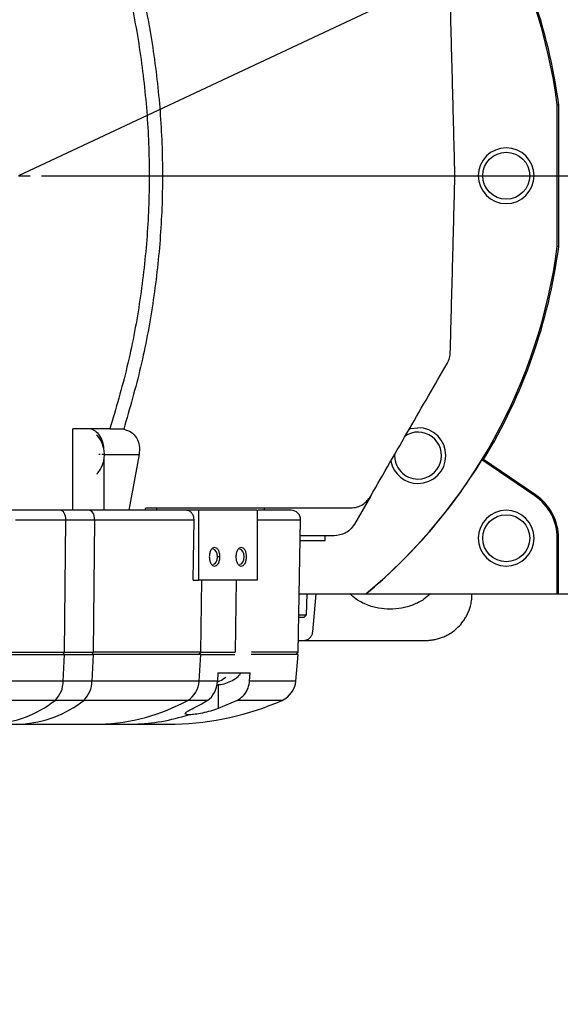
# Model space of a CAD drawing. Extents: x 0 to 841, y 0 to 594.
# Tile 32 of 65: x 321 to 333, y 177 to 198. Entities that reach past the tile are written whole.
import ezdxf

# ---------------------------------------------------------------- set-up
doc = ezdxf.new("R2010")
doc.units = 0
doc.linetypes.add('CENTER', pattern=[10.16, 6.35, -1.27, 1.27, -1.27])
doc.layers.get('0').update_dxf_attribs({"linetype": 'CONTINUOUS'})
doc.styles.add('SLDTEXTSTYLE1', font='TXT', dxfattribs={"width": 0.75})
doc.dimstyles.new('SLDDIMSTYLE0', dxfattribs={"dimtxt": 3.5, "dimasz": 3.556, "dimexe": 0, "dimexo": 0.0625, "dimgap": 0.875, "dimtad": 1, "dimdec": 1, "dimlfac": 10, "dimrnd": 1e-09, "dimzin": 12, "dimtxsty": 'SLDTEXTSTYLE1', "dimsah": 1, "dimcen": 0, "dimazin": 3, "dimtfac": 1, "dimtdec": 1, "dimtofl": 0, "dimtmove": 0, "dimatfit": 3, "dimtolj": 1, "dimtzin": 12})
doc.dimstyles.new('SLDDIMSTYLE1', dxfattribs={"dimtxt": 3.5, "dimasz": 3.556, "dimexe": 0, "dimexo": 0.0625, "dimgap": 0.875, "dimtad": 1, "dimdec": 4, "dimlfac": 10, "dimzin": 12, "dimtxsty": 'SLDTEXTSTYLE1', "dimsah": 1, "dimcen": 0.09, "dimazin": 3, "dimtfac": 1, "dimtofl": 0, "dimtmove": 0, "dimatfit": 3, "dimtolj": 1, "dimtzin": 12})

# ---------------------------------------------------------------- blocks, each defined once
blk = doc.blocks.new('_D_28')
at = {"color": 2, "linetype": 'CONTINUOUS'}
for q in [(385.701, 225.304), (320.997, 194.975)]:
    blk.add_line((360.964, 213.709), q, dxfattribs=at)
blk.add_solid([(360.964, 213.709), (364.346, 214.873), (364.022, 215.563)], dxfattribs=at)
at = {"color": 2, "linetype": 'CONTINUOUS', "char_height": 3.5, "attachment_point": 1, "rotation": 25.1144, "style": 'SLDTEXTSTYLE1'}
for s, insert in [('*4', (379.668, 227.456, 0.01)), ('R441.4', (365.376, 220.756, 0.01))]:
    blk.add_mtext(s, dxfattribs=dict(at, insert=insert))
blk = doc.blocks.new('_D_29')
at = {"color": 2, "linetype": 'CONTINUOUS'}
for p, q in [((234.677, 194.975), (162.699, 194.975)), ((391.527, 72.813), (400.147, 57.884))]:
    blk.add_line(p, q, dxfattribs=at)
blk.add_arc((320.997, 194.975), 157.299, 300, 180, dxfattribs=at)
for points in [[(163.699, 194.975), (164.12, 198.526), (163.358, 198.535)], [(399.647, 58.75), (402.9, 60.235), (402.512, 60.891)]]:
    blk.add_solid(points, dxfattribs=at)
at = {"color": 2, "linetype": 'CONTINUOUS', "char_height": 3.5, "attachment_point": 1, "rotation": 315.2963, "style": 'SLDTEXTSTYLE1'}
for s, insert in [('-', (430.85, 313.913, 0.01)), ('240°', (431.952, 312.822, 0.01))]:
    blk.add_mtext(s, dxfattribs=dict(at, insert=insert))
blk = doc.blocks.new('_D_30')
at = {"color": 2, "linetype": 'CONTINUOUS'}
for p, q in [((391.527, 317.136), (395.626, 324.235)), ((234.677, 194.975), (171.74, 194.975))]:
    blk.add_line(p, q, dxfattribs=at)
blk.add_arc((320.997, 194.975), 148.257, 180, 60, dxfattribs=at)
for points in [[(395.126, 323.369), (397.99, 321.227), (398.378, 321.882)], [(172.74, 194.975), (172.402, 191.414), (173.164, 191.423)]]:
    blk.add_solid(points, dxfattribs=at)
at = {"color": 2, "linetype": 'CONTINUOUS', "char_height": 3.5, "attachment_point": 1, "rotation": 6.8376, "style": 'SLDTEXTSTYLE1'}
for s, insert in [('240°', (334.737, 51.847, 0.01)), ('+', (331.928, 51.51, 0.01))]:
    blk.add_mtext(s, dxfattribs=dict(at, insert=insert))
blk = doc.blocks.new('SW_CENTERMARKSYMBOL_3')
at = {"color": 0, "linetype": 'CONTINUOUS'}
for p, q in [((0, 0), (0.25, 0)), ((0.5, 0), (30.972, 0))]:
    blk.add_line(p, q, dxfattribs=at)

msp = doc.modelspace()

# ---------------------------------------------------------------- linework, layer by layer
at = {"color": 7, "linetype": 'CONTINUOUS'}
for p, q in [((332.597291, 196.501025), (332.626881, 196.502962)), ((332.597291, 193.448157), (332.597291, 196.501025)), ((332.626881, 193.44622), (332.626881, 196.502962)), ((332.626881, 193.44622), (332.597291, 193.448157)), ((322.171867, 187.774591), (322.171867, 189.524591)), ((322.965035, 189.524591), (322.171867, 189.524591)), ((323.249149, 189.524591), (323.263836, 189.522347)), ((322.756718, 188.974591), (322.725762, 188.974591)), ((322.843399, 188.974591), (323.594456, 188.974591)), ((322.843399, 187.774591), (322.843399, 188.915278)), ((323.594456, 188.974591), (323.372501, 187.774591)), ((330.975051, 188.859397), (331.01147, 188.867259)), ((332.115535, 188.084412), (330.975051, 188.859397)), ((332.130694, 188.10672), (331.01147, 188.867259)), ((328.575048, 188.074591), (328.228638, 187.474591)), ((332.130694, 188.10672), (332.115535, 188.084412)), ((322.519229, 187.774591), (321.90122, 187.774591)), ((323.727848, 187.774591), (323.737894, 187.824591)), ((323.977291, 187.774591), (323.977291, 187.824591)), ((324.875996, 187.774591), (324.613696, 187.774591)), ((326.137865, 187.774591), (324.875996, 187.774591)), ((324.875996, 187.774591), (324.875996, 186.274591)), ((326.137865, 187.774591), (326.137865, 186.274591)), ((326.292144, 187.774591), (326.292144, 187.824591)), ((320.933106, 187.5711), (322.01876, 187.5711)), ((321.989555, 184.724591), (322.01876, 187.5711)), ((322.01876, 187.5711), (322.636768, 187.5711)), ((322.636768, 187.5711), (322.607563, 184.724591)), ((322.636768, 187.5711), (324.777587, 187.5711)), ((324.75904, 186.274591), (324.777587, 187.5711)), ((324.777587, 187.5711), (324.777612, 187.574591)), ((327.019853, 184.724591), (327.069539, 187.5711)), ((327.061745, 187.124591), (327.597291, 187.124591)), ((327.795625, 187.224591), (327.063491, 187.224591)), ((327.597291, 187.124591), (327.597291, 187.224591)), ((332.597291, 185.974591), (332.597291, 187.174591)), ((332.597291, 187.174591), (332.624263, 187.174591)), ((332.624263, 185.974591), (332.624263, 187.174591)), ((325.334858, 186.774591), (325.282073, 186.774591)), ((324.75904, 186.274591), (324.875996, 186.274591)), ((326.137865, 186.274591), (324.875996, 186.274591)), ((324.926268, 184.724591), (324.94843, 186.274591)), ((325.681576, 186.274591), (325.659413, 184.724591)), ((327.041672, 185.974591), (328.473253, 185.974591)), ((327.199036, 185.52456), (327.214752, 185.974591)), ((327.332557, 185.15716), (327.404073, 185.974591)), ((328.473253, 185.974591), (328.47735, 185.974591)), ((328.47735, 185.974591), (332.597291, 185.974591)), ((330.760932, 185.948414), (330.761618, 185.974591)), ((332.597291, 185.974591), (332.624263, 185.974591)), ((332.624263, 185.974591), (342.997291, 185.974591)), ((327.032945, 185.474591), (327.147291, 185.474591)), ((327.033817, 185.52456), (327.199036, 185.52456)), ((327.147291, 185.474591), (327.199036, 185.52456)), ((327.024217, 184.974591), (327.133318, 184.974591)), ((327.133318, 184.974591), (329.761275, 184.974591)), ((319.322132, 184.674591), (321.989042, 184.674591)), ((319.368054, 184.724591), (321.989555, 184.724591)), ((321.959447, 184.099092), (321.989042, 184.674591)), ((321.960166, 184.674591), (321.989555, 184.724591)), ((321.989042, 184.674591), (322.60705, 184.674591)), ((321.989555, 184.724591), (322.607563, 184.724591)), ((322.60705, 184.674591), (322.577455, 184.099092)), ((322.607563, 184.724591), (322.578174, 184.674591)), ((324.925553, 184.674591), (322.60705, 184.674591)), ((324.926268, 184.724591), (322.607563, 184.724591)), ((324.884309, 184.099092), (324.925553, 184.674591)), ((324.885311, 184.674591), (324.926268, 184.724591)), ((324.925553, 184.674591), (325.658698, 184.674591)), ((324.926268, 184.724591), (325.659413, 184.724591)), ((327.01898, 184.674591), (326.008351, 184.674591)), ((327.019853, 184.724591), (326.015801, 184.724591)), ((326.968631, 184.099092), (327.01898, 184.674591)), ((326.969853, 184.674591), (327.019853, 184.724591)), ((325.291644, 184.274591), (325.280619, 184.099092)), ((325.291644, 184.274591), (325.630032, 184.274591)), ((325.630032, 184.274591), (325.986551, 184.274591)), ((325.972584, 184.099092), (325.986551, 184.274591)), ((321.959447, 184.099092), (319.183244, 184.099092)), ((322.577455, 184.099092), (321.959447, 184.099092)), ((324.884309, 184.099092), (322.577455, 184.099092)), ((325.280619, 184.099092), (324.884309, 184.099092)), ((321.785472, 183.685341), (318.906919, 183.685341)), ((322.40348, 183.685341), (321.785472, 183.685341)), ((324.641853, 183.685341), (322.40348, 183.685341)), ((325.068098, 183.685341), (324.641853, 183.685341)), ((325.703296, 183.685341), (325.2986, 183.509665)), ((320.433153, 183.174591), (321.051161, 183.174591)), ((322.757228, 183.174591), (323.490373, 183.174591)), ((323.490373, 183.174591), (324.371944, 183.174591))]:
    msp.add_line(p, q, dxfattribs=at)
at = {"color": 8, "linetype": 'CONTINUOUS'}
for p, q in [((326.137865, 187.5711), (327.069539, 187.5711)), ((325.2986, 184.023959), (325.2986, 183.509665)), ((326.968631, 184.099092), (325.972584, 184.099092)), ((326.672646, 183.685341), (325.703296, 183.685341))]:
    msp.add_line(p, q, dxfattribs=at)
at = {"color": 7, "linetype": 'CONTINUOUS'}
for points in [[(329.409172, 189.521421), (329.443096, 189.531594), (329.598388, 189.552038)], [(322.01876, 187.5711), (322.016855, 187.610609), (322.010409, 187.648702), (321.999672, 187.683884), (321.985068, 187.714773), (321.96717, 187.740154), (321.946681, 187.759031), (321.924406, 187.770662), (321.90122, 187.774591)], [(322.636768, 187.5711), (322.634864, 187.610609), (322.628417, 187.648702), (322.61768, 187.683884), (322.603076, 187.714773), (322.585178, 187.740154), (322.564689, 187.759031), (322.542414, 187.770662), (322.519229, 187.774591)], [(325.282073, 186.774591), (325.274996, 186.836624), (325.254841, 186.889213), (325.224677, 186.924352), (325.189096, 186.936691)], [(325.85565, 186.774591), (325.848572, 186.836624), (325.828417, 186.889213), (325.798253, 186.924352), (325.762673, 186.936691)], [(325.189096, 186.612491), (325.224677, 186.62483), (325.254841, 186.659969), (325.274996, 186.712558), (325.282073, 186.774591)], [(325.762673, 186.612491), (325.798253, 186.62483), (325.828417, 186.659969), (325.848572, 186.712558), (325.85565, 186.774591)]]:
    msp.add_lwpolyline(points, dxfattribs=at)
at = {"color": 1, "linetype": 'CONTINUOUS'}
for radius in [140.06, 44.14]:
    msp.add_circle((320.997291, 194.974591), radius, dxfattribs=at)
at = {"color": 2, "linetype": 'CENTER'}
msp.add_circle((320.997291, 194.974591), 49.15, dxfattribs=at)
at = {"color": 7, "linetype": 'CONTINUOUS'}
for centre in [(331.497291, 194.974591), (331.497291, 187.174591)]:
    msp.add_circle(centre, 0.5053, dxfattribs=at)
for centre, radius, start, end in [((320.997291, 194.974591), 11.7, 7.4964304, 50.2848628), ((320.997291, 194.974591), 11.72959, 7.4869553, 31.3776995), ((331.497291, 194.974591), 0.6, 90, 270), ((331.497291, 194.974591), 0.6, 270, 90), ((320.997291, 194.974591), 11.7, 309.7151372, 352.5035696), ((320.997291, 194.974591), 11.72959, 328.6223005, 352.5130447), ((329.598388, 188.952038), 0.5053, 270, 124.44612), ((329.598388, 188.952038), 0.6, 270, 90), ((329.598388, 188.952038), 0.5053, 175.3660599, 270), ((320.997291, 194.974591), 11.702619, 309.7305689, 328.4965982), ((329.598388, 188.952038), 0.6, 191.7671919, 270), ((331.497291, 187.174591), 1.1, 0, 55.803), ((331.497291, 187.174591), 1.126971, 360, 55.803), ((326.86957, 187.574591), 0.2, 359, 90), ((331.497291, 187.174591), 0.6, 90, 270), ((331.497291, 187.174591), 0.6, 270, 90), ((321.400351, 184.09073), 0.559159, 313.531307, 0.8569111), ((322.018359, 184.09073), 0.559159, 313.5313074, 0.856911), ((324.380235, 184.116562), 0.504377, 301.2447868, 358.0150675), ((326.470534, 184.14267), 0.5, 293.8426261, 355), ((320.303842, 185.562621), 2.391528, 273.0995221, 308.2820192), ((320.92185, 185.562621), 2.391528, 273.0995221, 308.2820192), ((322.634905, 187.358383), 4.18558, 271.6746957, 298.6521627), ((324.247291, 189.173296), 6, 271.1904316, 293.8426261), ((323.382617, 187.265603), 4.092431, 271.508806, 288.134255)]:
    msp.add_arc(centre, radius, start, end, dxfattribs=at)
for centre, major_axis, start_param, end_param in [((324.922978, 184.14267), (0, 0.5), 3.557724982, 4.625122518), ((323.326656, 189.173296), (0, 6), 3.474311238, 3.557724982)]:
    msp.add_ellipse(centre, major_axis=major_axis, ratio=0.718015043, start_param=start_param, end_param=end_param, dxfattribs=at)
for points in [[(322.965035, 200.424591), (323.095304, 199.981794), (323.355843, 199.096201), (323.61554, 197.734668), (323.77691, 196.359026), (323.82986, 194.974591), (323.77691, 193.590155), (323.61554, 192.214514), (323.355843, 190.852981), (323.095304, 189.967387), (322.965035, 189.524591)], [(323.263836, 200.426834), (323.392112, 199.9835), (323.648663, 199.096833), (323.904218, 197.734694), (324.063118, 196.358907), (324.115152, 194.974591), (324.063118, 193.590275), (323.904218, 192.214488), (323.648663, 190.852349), (323.392112, 189.965681), (323.263836, 189.522347)], [(328.575048, 188.074591), (328.85599, 188.561198), (329.417876, 189.534411), (329.957586, 190.469217), (330.227441, 190.93662)], [(321.90122, 187.774591), (321.660149, 187.774591), (321.178007, 187.774591), (320.764722, 187.774591), (320.558079, 187.774591)], [(325.334858, 186.774591), (325.333133, 186.800767), (325.329684, 186.85312), (325.303157, 186.919694), (325.265238, 186.964177), (325.220142, 186.979798), (325.175046, 186.964177), (325.137128, 186.919694), (325.1106, 186.85312), (325.107151, 186.800767), (325.105427, 186.774591)], [(325.908434, 186.774591), (325.90671, 186.800767), (325.903261, 186.85312), (325.876733, 186.919694), (325.838815, 186.964177), (325.793719, 186.979798), (325.748623, 186.964177), (325.710704, 186.919694), (325.684176, 186.85312), (325.680728, 186.800767), (325.679003, 186.774591)], [(325.105427, 186.774591), (325.107151, 186.748414), (325.1106, 186.696062), (325.137128, 186.629488), (325.175046, 186.585004), (325.220142, 186.569384), (325.265238, 186.585004), (325.303157, 186.629488), (325.329684, 186.696062), (325.333133, 186.748414), (325.334858, 186.774591)], [(325.679003, 186.774591), (325.680728, 186.748414), (325.684176, 186.696062), (325.710704, 186.629488), (325.748623, 186.585004), (325.793719, 186.569384), (325.838815, 186.585004), (325.876733, 186.629488), (325.903261, 186.696062), (325.90671, 186.748414), (325.908434, 186.774591)]]:
    msp.add_open_spline(points, degree=3, dxfattribs=at)
for points, knots in [([(330.393791, 194.974591), (330.382696, 195.398309), (330.360503, 196.245828), (330.327239, 197.51612), (330.30525, 198.355831), (330.294257, 198.77565)], [0, 0, 0, 0, 0.33330872, 0.666683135, 1, 1, 1, 1]), ([(330.294257, 191.173531), (330.30525, 191.59334), (330.327238, 192.433042), (330.360502, 193.703333), (330.382695, 194.550863), (330.393791, 194.974591)], [0, 0, 0, 0, 0.333308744, 0.666683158, 1, 1, 1, 1]), ([(330.227441, 190.93662), (330.24636, 190.974518), (330.282617, 191.04715), (330.290491, 191.132646), (330.294257, 191.173531)], [0, 0, 0, 0, 0.521790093, 1, 1, 1, 1]), ([(322.563754, 189.524591), (322.601568, 189.509592), (322.677197, 189.479595), (322.766565, 189.348513), (322.81915, 189.221995), (322.826269, 189.140197), (322.827633, 189.124518)], [0, 0, 0, 0, 0.308916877, 0.617833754, 0.92675063, 1, 1, 1, 1]), ([(322.965035, 189.524591), (323.015538, 189.524591), (323.115774, 189.524591), (323.204918, 189.524591), (323.249149, 189.524591)], [0, 0, 0, 0, 0.503837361, 1, 1, 1, 1]), ([(323.263836, 189.522347), (323.319516, 189.505491), (323.427712, 189.472735), (323.544419, 189.340715), (323.609316, 189.168222), (323.599437, 189.039498), (323.594456, 188.974591)], [0, 0, 0, 0, 0.263906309, 0.512824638, 0.754350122, 1, 1, 1, 1]), ([(322.849195, 188.974591), (322.847097, 189.012213), (322.842917, 189.087143), (322.800198, 189.227358), (322.747614, 189.334703), (322.689978, 189.387948), (322.681355, 189.395913)], [0, 0, 0, 0, 0.250224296, 0.498358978, 0.924951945, 1, 1, 1, 1]), ([(322.685372, 188.557118), (322.69261, 188.563838), (322.748733, 188.615942), (322.800131, 188.721879), (322.84293, 188.862028), (322.847101, 188.936965), (322.849195, 188.974591)], [0, 0, 0, 0, 0.0639250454, 0.4956480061, 0.7467666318, 1, 1, 1, 1]), ([(328.142035, 187.824591), (328.192455, 187.828718), (328.284614, 187.836263), (328.409508, 187.89644), (328.507492, 187.974524), (328.553506, 188.042682), (328.575048, 188.074591)], [0, 0, 0, 0, 0.329409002, 0.602111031, 0.813726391, 1, 1, 1, 1]), ([(324.613696, 187.774591), (324.409243, 187.774591), (324.000222, 187.774591), (323.297436, 187.774591), (322.778585, 187.774591), (322.519229, 187.774591)], [0, 0, 0, 0, 0.333268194, 0.666723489, 1, 1, 1, 1]), ([(323.737894, 187.824591), (324.257594, 187.824591), (325.297105, 187.824591), (326.768925, 187.824591), (327.684362, 187.824591), (328.142035, 187.824591)], [0, 0, 0, 0, 0.333307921, 0.666686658, 1, 1, 1, 1]), ([(324.777612, 187.574591), (324.775339, 187.60018), (324.771868, 187.639255), (324.751236, 187.685763), (324.725686, 187.724076), (324.691021, 187.75373), (324.650404, 187.771766), (324.625939, 187.773649), (324.613696, 187.774591)], [0, 0, 0, 0, 0.243430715, 0.3717101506, 0.5002318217, 0.7146199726, 0.8571837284, 1, 1, 1, 1]), ([(326.86957, 187.774591), (326.857496, 187.774591), (326.833348, 187.774591), (326.626873, 187.774591), (326.401164, 187.774591), (326.203512, 187.774591), (326.155366, 187.774591)], [0, 0, 0, 0, 0.30101968, 0.60203936, 0.903059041, 1, 1, 1, 1]), ([(328.228638, 187.474591), (328.19803, 187.432071), (328.137618, 187.348146), (327.990536, 187.250324), (327.874079, 187.234949), (327.795625, 187.224591)], [0, 0, 0, 0, 0.2510049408, 0.4954243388, 1, 1, 1, 1]), ([(328.997291, 185.644591), (328.913739, 185.649111), (328.744298, 185.658277), (328.496962, 185.734942), (328.285663, 185.838538), (328.17457, 185.935635), (328.129998, 185.974591)], [0, 0, 0, 0, 0.263661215, 0.534694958, 0.813316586, 1, 1, 1, 1]), ([(329.864584, 185.974591), (329.820012, 185.935635), (329.708918, 185.838538), (329.497619, 185.734941), (329.250283, 185.658277), (329.080843, 185.649111), (328.997291, 185.644591)], [0, 0, 0, 0, 0.186684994, 0.465307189, 0.736340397, 1, 1, 1, 1]), ([(329.761275, 184.974591), (329.771572, 184.974684), (329.792156, 184.974869), (329.822997, 184.976358), (329.853777, 184.978735), (329.884496, 184.982085), (329.915154, 184.986386), (329.966828, 184.995263), (330.038782, 185.012296), (330.129796, 185.0433), (330.218234, 185.083324), (330.332709, 185.149359), (330.456014, 185.247259), (330.557555, 185.364775), (330.622843, 185.464089), (330.665797, 185.544969), (330.700761, 185.628134), (330.724794, 185.703547), (330.740957, 185.770969), (330.751295, 185.829627), (330.758352, 185.888815), (330.760071, 185.928522), (330.760932, 185.948414)], [0, 0, 0, 0, 0.020006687, 0.039993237, 0.059978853, 0.07998274, 0.100024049, 0.120121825, 0.181847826, 0.243452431, 0.306677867, 0.370150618, 0.49992958, 0.610375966, 0.670482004, 0.730623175, 0.788093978, 0.845598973, 0.884248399, 0.922773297, 0.961311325, 1, 1, 1, 1]), ([(327.133318, 184.974591), (327.138172, 184.974692), (327.14784, 184.974893), (327.162235, 184.976509), (327.176435, 184.979092), (327.190441, 184.982733), (327.211571, 184.989881), (327.238837, 185.003196), (327.267741, 185.025136), (327.291161, 185.050291), (327.30828, 185.076157), (327.320683, 185.102787), (327.32904, 185.129481), (327.33138, 185.147899), (327.332557, 185.15716)], [0, 0, 0, 0, 0.049101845, 0.097803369, 0.146361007, 0.195033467, 0.244077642, 0.371942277, 0.499989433, 0.609061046, 0.718315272, 0.812394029, 0.905672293, 1, 1, 1, 1]), ([(325.261477, 184.021515), (325.289452, 184.022475), (325.371116, 184.025279), (325.542864, 184.080793), (325.707394, 184.160372), (325.776072, 184.258108), (325.787654, 184.274591)], [0, 0, 0, 0, 0.1391198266, 0.4061250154, 0.8998486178, 1, 1, 1, 1]), ([(325.278129, 184.081237), (325.297709, 184.088565), (325.362538, 184.112826), (325.419233, 184.153629), (325.458806, 184.182108)], [0, 0, 0, 0, 0.302017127, 1, 1, 1, 1]), ([(325.703296, 183.685341), (325.748074, 183.713124), (325.837634, 183.768695), (325.930294, 183.908101), (325.965548, 184.025304), (325.971721, 184.09004), (325.972584, 184.099092)], [0, 0, 0, 0, 0.316497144, 0.633030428, 0.948686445, 1, 1, 1, 1]), ([(324.656364, 183.376444), (324.633068, 183.378987), (324.586488, 183.384074), (324.583287, 183.409994), (324.627954, 183.448551), (324.697774, 183.484059), (324.733738, 183.502348)], [0, 0, 0, 0, 0.244472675, 0.488819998, 0.736696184, 1, 1, 1, 1]), ([(325.2986, 183.509665), (325.244303, 183.490486), (325.135622, 183.452099), (324.957902, 183.409378), (324.799793, 183.38299), (324.703751, 183.37537), (324.665301, 183.376241), (324.656364, 183.376444)], [0, 0, 0, 0, 0.240326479, 0.481035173, 0.712000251, 0.933063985, 1, 1, 1, 1]), ([(321.051161, 183.174591), (321.265541, 183.174591), (321.69445, 183.174591), (322.267794, 183.174591), (322.594119, 183.174591), (322.757228, 183.174591)], [0, 0, 0, 0, 0.333252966, 0.666736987, 1, 1, 1, 1])]:
    msp.add_open_spline(points, degree=3, knots=knots, dxfattribs=at)
at = {"color": 8, "linetype": 'CONTINUOUS'}
msp.add_open_spline([(322.848054, 188.974591), (322.843956, 188.974591), (322.839213, 188.974591), (322.800482, 188.974591), (322.795219, 188.974591)], degree=3, knots=[0, 0, 0, 0, 0.864099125, 1, 1, 1, 1], dxfattribs=at)

# ---------------------------------------------------------------- block references
at = {"color": 4, "linetype": 'CONTINUOUS'}
msp.add_blockref('SW_CENTERMARKSYMBOL_3', (320.997291, 194.974591), dxfattribs=at)

# ---------------------------------------------------------------- dimensions: what is measured, and where the dimension line sits
at = {"color": 2, "linetype": 'CONTINUOUS'}
for base, line1, line2, text, picture, middle in [((242.348016, 58.75005), ((351.969736, 194.974591), (235.677027, 194.974591)), ((343.067291, 156.748229), (391.027291, 73.679073)), '-<>', '_D_29', (431.647533, 306.775119)), ((246.868594, 323.369261), ((343.067291, 233.200952), (391.027291, 316.270109)), ((351.969736, 194.974591), (235.677027, 194.974591)), '+<>', '_D_30', (338.648151, 47.771662))]:
    dim = msp.add_angular_dim_2l(base=base, line1=line1, line2=line2, text=text, dimstyle='SLDDIMSTYLE1', dxfattribs=at)
    dim.commit()
    dim.dimension.update_dxf_attribs({"geometry": picture, "text_midpoint": middle, "dimtype": 162})
dim = msp.add_radius_dim(center=(320.997291, 194.974591), mpoint=(360.96438, 213.708821), text='<> *4', dimstyle='SLDDIMSTYLE0', dxfattribs=at)
dim.commit()
dim.dimension.update_dxf_attribs({"geometry": '_D_28', "text_midpoint": (376.552313, 221.015536), "dimtype": 164})

doc.saveas('drawing.dxf')
